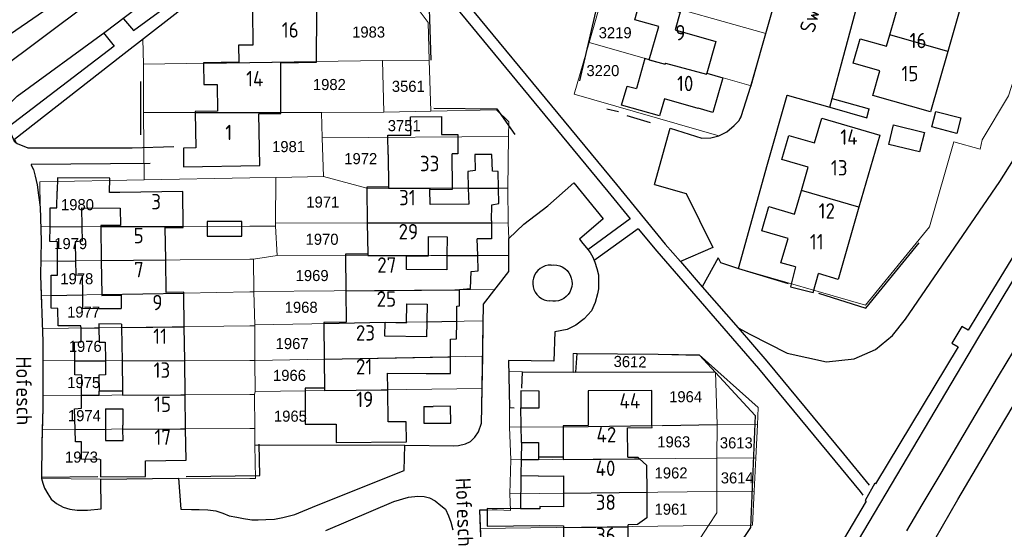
# Model space of a CAD drawing. Header units: metres. Extents: x 233874 to 239264, y 443832 to 448222.
# Tile 81 of 195: x 235963 to 236123, y 445408 to 445491. Entities that reach past the tile are written whole.
import ezdxf
from ezdxf.enums import TextEntityAlignment as Align

# ---------------------------------------------------------------- set-up
doc = ezdxf.new("R2010")
doc.units = ezdxf.units.M
doc.header["$MEASUREMENT"] = 0
for name, color, linetype in [('BIJGEBOUW', 4, 'Continuous'), ('DAKRAND', 4, 'Continuous'), ('DAKRAND-BYG', 4, 'Continuous'), ('Goud-kadastrale grenzen', 13, 'Continuous'), ('HEG', 253, 'Continuous'), ('HEK', 253, 'Continuous'), ('HOOFDGEBOUW', 4, 'Continuous'), ('HUISNUMMER', 253, 'Continuous'), ('KANTVERH', 253, 'Continuous'), ('KNTOPENVERH', 253, 'Continuous'), ('OVLIJNOBJ', 253, 'Continuous'), ('RASTER', 253, 'Continuous'), ('STRAATNAAM', 253, 'Continuous'), ('TUSSENMUUR', 253, 'Continuous')]:
    doc.layers.add(name, color=color, linetype=linetype)
doc.layers.add('G01 kadestrale perceelsgrens', color=73, linetype='Continuous', lineweight=0)
doc.layers.add('Z01 perceelnummer', color=73, linetype='Continuous', lineweight=13)
doc.styles.get("Standard").update_dxf_attribs({"font": 'iso.shx'})
doc.styles.add('Styledgn001', font='dgn001.shx')

# ---------------------------------------------------------------- blocks, each defined once
blk = doc.blocks.new('A$C1532452F')
at = {"layer": 'G01 kadestrale perceelsgrens'}
for p, q in [((236083.927, 445488.346), (236086.314, 445496.697)), ((236055.179, 445486.882), (236057.516, 445494.936)), ((236057.747, 445495.741), (236083.927, 445488.346)), ((235962.567, 445489.265), (235967.324, 445492.52)), ((235988.052, 445491.656), (235982.615, 445487.412)), ((236081.528, 445479.86), (236083.927, 445488.346)), ((235982.615, 445487.412), (235982.723, 445483.363)), ((235982.723, 445483.363), (236000, 445483.639)), ((236000, 445483.639), (236021.606, 445483.984)), ((236021.606, 445483.984), (236029.2, 445484.003)), ((236021.805, 445475.586), (236021.606, 445483.984)), ((236029.43, 445475.74), (236029.2, 445484.003)), ((235982.723, 445483.363), (235982.746, 445475.502)), ((235982.746, 445475.502), (235982.836, 445464.572)), ((236011.676, 445475.523), (236021.805, 445475.586)), ((236011.676, 445475.523), (236011.799, 445471.382)), ((236021.805, 445475.586), (236029.43, 445475.74)), ((236011.799, 445471.382), (236042.087, 445471.611)), ((236011.799, 445471.382), (236011.991, 445465.133)), ((236042.087, 445471.611), (236041.989, 445463.221)), ((235982.836, 445464.572), (236000, 445464.902)), ((236000, 445464.902), (236004.233, 445464.984)), ((236004.195, 445457.561), (236004.233, 445464.984)), ((236004.233, 445464.984), (236011.991, 445465.133)), ((236041.989, 445463.221), (236042.053, 445457.576)), ((235965.928, 445460.146), (235966.029, 445456.942)), ((235966.029, 445456.942), (236000, 445457.059)), ((236000, 445457.059), (236004.207, 445457.073)), ((236004.195, 445457.561), (236042.053, 445457.576)), ((236004.195, 445457.561), (236004.207, 445457.073)), ((236004.207, 445457.073), (236004.464, 445452.269)), ((236042.12, 445455.057), (236042.053, 445457.576)), ((236042.133, 445452.259), (236042.12, 445455.057)), ((235966.023, 445451.353), (236000, 445451.702)), ((236000, 445451.702), (236000.637, 445451.709)), ((236000.637, 445451.709), (236004.464, 445452.269)), ((236000.637, 445451.709), (236000.671, 445446.44)), ((236000.671, 445446.44), (236039.855, 445446.746)), ((235966.293, 445440.418), (235966.094, 445445.75)), ((236000, 445446.385), (236000.685, 445446.398)), ((236000.685, 445446.398), (236000.671, 445446.44)), ((236000.685, 445446.398), (236000.831, 445441.046)), ((235966.293, 445440.418), (236000, 445440.858)), ((236000, 445440.858), (236000.824, 445440.869)), ((236000.824, 445440.869), (236000.831, 445441.046)), ((236000.824, 445440.869), (236000.828, 445435.239)), ((236000.831, 445441.046), (236037.971, 445441.669)), ((236037.971, 445441.669), (236037.889, 445435.942)), ((236000.828, 445435.239), (236037.889, 445435.942)), ((236037.889, 445435.942), (236037.813, 445430.655)), ((235966.369, 445429.567), (235966.37, 445435.174)), ((235966.37, 445435.174), (236000, 445435.237)), ((236000, 445435.237), (236000.828, 445435.239)), ((236000.828, 445435.239), (236000.867, 445430.193)), ((236042.138, 445433.438), (236042.232, 445427.581)), ((236044.361, 445433.397), (236042.138, 445433.438)), ((236052.625, 445433.295), (236044.361, 445433.397)), ((236053.06, 445433.354), (236052.625, 445433.295)), ((236000.867, 445430.193), (236037.813, 445430.655)), ((235966.369, 445429.567), (236000, 445429.709)), ((236000, 445429.709), (236000.766, 445429.712)), ((236000.766, 445429.712), (236000.867, 445430.193)), ((236000.766, 445429.712), (236000.83, 445424.168)), ((236042.232, 445427.581), (236042.261, 445424.422)), ((235966.258, 445424.02), (236000, 445424.164)), ((236000, 445424.164), (236000.83, 445424.168)), ((236000.83, 445421.468), (236000.83, 445424.168)), ((236042.261, 445424.422), (236042.466, 445419.103)), ((236067.153, 445424.68), (236076.01, 445424.832)), ((236076.01, 445424.832), (236075.971, 445419.371)), ((236076.01, 445424.832), (236082.566, 445424.754)), ((236082.298, 445419.422), (236082.566, 445424.754)), ((236000.83, 445421.468), (236025.241, 445421.458)), ((236042.466, 445419.103), (236075.971, 445419.371)), ((236075.971, 445419.371), (236082.298, 445419.422)), ((236075.971, 445419.371), (236075.973, 445413.935)), ((236082.025, 445413.998), (236082.298, 445419.422)), ((236042.322, 445413.583), (236042.466, 445419.103)), ((235966.152, 445416.069), (235975.777, 445415.946)), ((235975.777, 445415.946), (235988.414, 445416.1)), ((235988.414, 445416.1), (236000, 445416.05)), ((236042.322, 445413.583), (236075.973, 445413.935)), ((236075.973, 445413.935), (236082.025, 445413.998)), ((236082.025, 445413.998), (236081.748, 445408.494)), ((236037.502, 445407.918), (236074.596, 445408.401)), ((236071.111, 445403.052), (236074.596, 445408.401)), ((236074.596, 445408.401), (236081.748, 445408.494)), ((236037.502, 445407.918), (236037.712, 445402.892))]:
    blk.add_line(p, q, dxfattribs=at)
at = {"layer": 'G01 kadestrale perceelsgrens', "flags": 128}
for points in [[(236128.86, 445500), (236125.305, 445484.126), (236123.398, 445478.246), (236119.147, 445471.075), (236118.79, 445469.577), (236114.518, 445470.775), (236110.545, 445456.959), (236100.168, 445444.192), (236079.478, 445450.159)], [(236079.478, 445450.159), (236084.229, 445467.149), (236087.424, 445478.306), (236094.325, 445476.366), (236096.249, 445483.439), (236099.477, 445495.552), (236100.789, 445500)], [(236029.2, 445484.003), (236029.03, 445490.113), (236027.237, 445492.496)], [(236076.287, 445471.743), (236052.749, 445478.51), (236055.179, 445486.882)], [(236055.179, 445486.882), (236067.57, 445483.357), (236067.61, 445483.509), (236074.292, 445481.754), (236074.332, 445481.906), (236081.528, 445479.86)], [(236081.528, 445479.86), (236081.49, 445479.815), (236079.913, 445474.839), (236079.537, 445474.148), (236078.808, 445473.418), (236077.617, 445472.402), (236076.287, 445471.743)], [(235982.746, 445475.502), (235991.147, 445475.508), (236000, 445475.514)], [(236000, 445475.514), (236005.043, 445475.518), (236011.676, 445475.523)], [(236042.087, 445471.611), (236042.116, 445473.996), (236040.14, 445475.956), (236029.43, 445475.74)], [(235982.836, 445464.572), (235965.863, 445464.245), (235965.928, 445460.146)], [(236011.991, 445465.133), (236019.06, 445463.247), (236032.973, 445463.231), (236041.989, 445463.221)], [(235966.023, 445451.353), (235966.101, 445454.676), (235966.029, 445456.942)], [(236004.464, 445452.269), (236015.578, 445452.322), (236029.428, 445452.289), (236042.133, 445452.259)], [(236039.855, 445446.746), (236042.145, 445449.691), (236042.133, 445452.259)], [(235966.023, 445451.353), (235965.97, 445449.064), (235966.094, 445445.75)], [(236039.855, 445446.746), (236038.01, 445444.373), (236037.971, 445441.669)], [(235966.094, 445445.75), (235975.93, 445445.934), (235989.261, 445446.184), (236000, 445446.385)], [(235966.293, 445440.418), (235966.371, 445438.325), (235966.37, 445435.174)], [(236052.625, 445433.295), (236052.606, 445436.373), (236053.263, 445436.364)], [(236053.263, 445436.364), (236066.435, 445436.269), (236073.113, 445436.147)], [(236073.113, 445436.147), (236082.708, 445427.585), (236082.566, 445424.754)], [(236076.01, 445424.832), (236075.728, 445433.318), (236053.06, 445433.354)], [(236025.241, 445421.458), (236033.211, 445421.372), (236033.964, 445421.404), (236035.073, 445421.679), (236035.884, 445422.061), (236036.602, 445422.746), (236037.225, 445423.634), (236037.708, 445425.027), (236037.77, 445427.683), (236037.813, 445430.655)], [(235966.369, 445429.567), (235966.369, 445427.495), (235966.258, 445424.02)], [(236042.261, 445424.422), (236050.975, 445424.465), (236055.062, 445424.485), (236067.153, 445424.68)], [(235966.258, 445424.02), (235966.182, 445421.634), (235966.152, 445416.069)], [(236000, 445416.05), (236000.942, 445416.046), (236000.83, 445421.468)], [(236042.322, 445413.583), (236042.398, 445410.874), (236040.232, 445410.957)], [(236074.596, 445408.401), (236075.974, 445410.477), (236075.973, 445413.935)], [(236040.232, 445410.957), (236039.435, 445410.948), (236037.378, 445410.896), (236037.502, 445407.918)]]:
    blk.add_lwpolyline(points, dxfattribs=at)
at = {"layer": 'G01 kadestrale perceelsgrens', "style": 'Styledgn001'}
for s, rotation, p in [('3612', 358.79456, (236061.862, 445435.031)), ('3613', 359.94236, (236079.136, 445421.851)), ('3614', 0.05764, (236079.286, 445416.159))]:
    blk.add_text(s, height=1.8, rotation=rotation, dxfattribs=at).set_placement(p, align=Align.MIDDLE_CENTER)
at = {"layer": 'Z01 perceelnummer', "linetype": 'Continuous', "lineweight": 13, "style": 'Styledgn001'}
for s, p in [('1983', (236019.333, 445488.587)), ('3219', (236059.431, 445488.474)), ('3220', (236057.437, 445482.324)), ('1982', (236012.949, 445480.062)), ('3561', (236025.788, 445479.771)), ('3751', (236025.124, 445473.382)), ('1981', (236006.313, 445469.976)), ('1972', (236018.055, 445468.021)), ('1980', (235971.982, 445460.546)), ('1971', (236011.881, 445460.966)), ('1979', (235970.878, 445454.224)), ('1970', (236011.756, 445454.922)), ('1969', (236010.15, 445449.032)), ('1978', (235971.87, 445448.51)), ('1977', (235972.974, 445443.093)), ('1968', (236008.367, 445443.872)), ('1967', (236006.892, 445437.982)), ('1976', (235973.239, 445437.53)), ('1975', (235972.993, 445431.649)), ('1966', (236006.465, 445432.814)), ('1964', (236070.89, 445429.345)), ('1974', (235973.107, 445426.266)), ('1965', (236006.615, 445426.185)), ('1963', (236068.965, 445422.014)), ('1973', (235972.634, 445419.54)), ('1962', (236068.528, 445416.96)), ('1961', (236068.52, 445411.074))]:
    blk.add_text(s, height=1.8, dxfattribs=at).set_placement(p, align=Align.MIDDLE_CENTER)

msp = doc.modelspace()

# ---------------------------------------------------------------- linework, layer by layer
at = {"layer": 'BIJGEBOUW'}
for p, q in [((236028.31, 445427.77), (236029.81, 445427.78)), ((236028.31, 445427.77), (236028.33, 445425.05)), ((236032.67, 445427.81), (236029.81, 445427.78)), ((236044.11, 445427.53), (236047.08, 445427.53)), ((236028.33, 445425.05), (236029.89, 445425.07))]:
    msp.add_line(p, q, dxfattribs=at)
for points in [[(236047.08, 445427.53), (236047.07, 445430.24), (236044.11, 445430.29), (236044.11, 445427.53)], [(236029.89, 445425.07), (236032.7, 445425.05), (236032.67, 445427.81)]]:
    msp.add_lwpolyline(points, dxfattribs=at)
at = {"layer": 'DAKRAND'}
for p, q in [((235972.65, 445460.05), (235978.92, 445460)), ((236032.1, 445455.33), (236032.08, 445452.28)), ((235975.43, 445443.69), (235979.11, 445443.65)), ((236028.83, 445444.36), (236028.78, 445441.52)), ((235979.14, 445441.15), (235975.46, 445441.16)), ((235979.3, 445430.27), (235975.51, 445430.25)), ((235976.55, 445427.37), (235979.34, 445427.39)), ((235976.56, 445424.66), (235976.56, 445424.06)), ((235979.38, 445424.08), (235979.38, 445424.7)), ((236051, 445419.52), (236046.96, 445419.53)), ((236046.96, 445416.46), (236051.01, 445416.51)), ((236047.16, 445408.4), (236051.05, 445408.36))]:
    msp.add_line(p, q, dxfattribs=at)
for points in [[(236064.98, 445484.09), (236064.25, 445484.28), (236062.88, 445479.39)], [(236022.5, 445468.71), (236022.47, 445471.83), (236026.2, 445471.83), (236026.15, 445474.79), (236031.18, 445474.89), (236031.17, 445471.95), (236033.84, 445471.95), (236033.85, 445468.8)], [(235978.89, 445462.54), (235977.2, 445462.54), (235977.22, 445464.87), (235968.71, 445464.91)], [(236025.52, 445452.24), (236029.05, 445452.22), (236029.07, 445455.35), (236032.1, 445455.33)], [(236032.08, 445452.28), (236032.06, 445449.95), (236025.51, 445449.99), (236025.52, 445452.24)], [(236088.75, 445450.43), (236087.94, 445447.22), (236091.66, 445446.27), (236092.5, 445449.34)], [(236022.03, 445441.43), (236025.5, 445441.37), (236025.55, 445444.42), (236028.83, 445444.36)], [(236028.78, 445441.52), (236028.73, 445439.06), (236021.99, 445439.17), (236022.03, 445441.43)], [(236012.14, 445430.72), (236009, 445430.73), (236008.99, 445424.87), (236012.2, 445424.88)], [(235976.56, 445424.06), (235976.55, 445422.24), (235979.39, 445422.23), (235979.38, 445424.08)], [(236061.48, 445419.51), (236063.11, 445419.53), (236063.41, 445419.27)], [(236063.41, 445419.27), (236064.55, 445418.25), (236064.58, 445413.82)], [(236064.58, 445413.82), (236064.61, 445409.66), (236063.06, 445408.6), (236061.53, 445408.55)], [(236051.04, 445411.46), (236047.18, 445411.5), (236047.18, 445411.13)]]:
    msp.add_lwpolyline(points, dxfattribs=at)
at = {"layer": 'DAKRAND-BYG'}
for points in [[(236111.59, 445475.7), (236115.66, 445474.64), (236115.01, 445472.13), (236110.94, 445473.19), (236111.59, 445475.7)], [(236104.7, 445473.49), (236109.72, 445472.26), (236108.94, 445469.11), (236103.92, 445470.34), (236104.7, 445473.49)], [(235993.07, 445455.41), (235998.73, 445455.42), (235998.72, 445457.82), (235993.07, 445457.8), (235993.07, 445455.41)]]:
    msp.add_lwpolyline(points, dxfattribs=at)
at = {"layer": 'HEG'}
for p, q in [((235982.3, 445471.9), (235982.27, 445480.57)), ((236079.48, 445450.16), (236087.55, 445447.71)), ((236067.15, 445424.68), (236076.01, 445424.83)), ((235966.15, 445416.28), (235975.27, 445416.36))]:
    msp.add_line(p, q, dxfattribs=at)
for points in [[(236014.34, 445511.16), (236024.34, 445499.49), (236029.15, 445494.03), (236029.48, 445484.04)], [(236050.79, 445497.41), (236057.12, 445495.64), (236053.63, 445480.68)], [(236092.49, 445446.14), (236100.22, 445443.74), (236108.86, 445454.37)], [(236044.27, 445430.73), (236044.36, 445433.4), (236053.06, 445433.35), (236053.26, 445436.36), (236066.43, 445436.27)]]:
    msp.add_lwpolyline(points, dxfattribs=at)
at = {"layer": 'HEK'}
for p, q in [((236058.07, 445476.1), (236059.97, 445475.68)), ((236061.31, 445475.04), (236065.13, 445473.91))]:
    msp.add_line(p, q, dxfattribs=at)
for points in [[(236029.96, 445476.24), (236040.18, 445476.1), (236043.11, 445471.94)], [(235989.68, 445416.38), (236001.66, 445416.56), (236001.51, 445421.64)]]:
    msp.add_lwpolyline(points, dxfattribs=at)
at = {"layer": 'HOOFDGEBOUW'}
for p, q in [((236116.29, 445495.03), (236113.54, 445485.42)), ((236010.84, 445483.81), (236010.89, 445492)), ((236102.49, 445471.84), (236099.08, 445460.13)), ((236022.5, 445468.71), (236022.55, 445463.45)), ((236032.97, 445463.23), (236032.91, 445468.82)), ((236033.85, 445468.8), (236032.91, 445468.82)), ((235968.71, 445464.91), (235968.7, 445462.74)), ((236019.06, 445463.25), (236019.12, 445457.57)), ((236029.31, 445463.03), (236032.98, 445463.07)), ((236029.34, 445460.58), (236029.31, 445463.03)), ((236032.98, 445463.07), (236032.97, 445463.23)), ((235972.65, 445460.05), (235972.69, 445456.97)), ((236039.34, 445457.94), (236039.33, 445457.58)), ((235975.77, 445456.98), (235975.85, 445451.45)), ((236019.12, 445457.57), (236019.18, 445452.52)), ((236037.08, 445452.27), (236037.01, 445454.98)), ((235975.85, 445451.45), (235975.93, 445445.93)), ((236015.58, 445452.32), (236015.64, 445446.56)), ((235989.34, 445440.72), (235989.26, 445446.18)), ((235972.56, 445440.5), (235972.55, 445440.88)), ((235975.46, 445441.16), (235975.46, 445440.88)), ((235975.46, 445440.88), (235975.47, 445440.54)), ((235979.14, 445441.15), (235979.15, 445440.59)), ((235979.15, 445440.59), (235979.23, 445435.2)), ((235989.42, 445435.22), (235989.34, 445440.72)), ((236012.03, 445441.23), (236012.09, 445435.45)), ((236012.09, 445435.45), (236012.14, 445430.72)), ((236032.65, 445433.38), (236032.66, 445435.84)), ((235979.23, 445435.2), (235979.3, 445430.27)), ((235989.49, 445429.66), (235989.42, 445435.22)), ((236022.41, 445433.16), (236028.68, 445433.12)), ((236022.44, 445430.46), (236022.41, 445433.16)), ((235989.57, 445424.12), (235989.49, 445429.66)), ((236022.49, 445425.27), (236022.44, 445430.46)), ((235976.55, 445427.37), (235976.56, 445424.66)), ((235979.34, 445427.39), (235979.38, 445424.7)), ((236012.2, 445424.88), (236014.05, 445424.9)), ((236050.98, 445424.47), (236051, 445419.52)), ((236065.43, 445424.32), (236065.42, 445424.65)), ((235989.64, 445419.01), (235989.57, 445424.12)), ((236044.18, 445421.89), (236044.14, 445419.12)), ((235983.04, 445418.91), (235989.64, 445419.01)), ((236046.96, 445416.46), (236044.1, 445416.47)), ((236051.01, 445416.51), (236051.03, 445413.67)), ((236051.03, 445413.67), (236051.04, 445411.46)), ((236047.18, 445411.13), (236044.06, 445411.15)), ((236051.05, 445408.36), (236051.05, 445408.09)), ((236061.53, 445408.23), (236061.53, 445408.55)), ((236061.55, 445403.01), (236061.53, 445408.23)), ((236051.05, 445408.09), (236051.08, 445402.96))]:
    msp.add_line(p, q, dxfattribs=at)
for points in [[(236104.1, 445488.12), (236105.73, 445493.83), (236101.46, 445495.04), (236102.61, 445499.04), (236106.87, 445497.83)], [(236064.98, 445484.09), (236066.51, 445489.49), (236062.64, 445490.59), (236063.52, 445493.67), (236069.99, 445491.83), (236069.17, 445488.94), (236075.8, 445487.05), (236074.33, 445481.91)], [(236004.09, 445492.15), (236000.45, 445492.08), (236000.52, 445486.47), (235998.17, 445486.43), (235998.21, 445483.7), (235992.49, 445483.6), (235992.49, 445483.52)], [(236113.54, 445485.42), (236110.74, 445475.61), (236101.36, 445478.29), (236102.5, 445482.27), (236098.15, 445483.51), (236099.29, 445487.51), (236103.57, 445486.28), (236104.1, 445488.12)], [(235992.49, 445483.52), (235992.53, 445480.05), (235994.72, 445480.09), (235994.78, 445475.73), (235991.14, 445475.67), (235991.15, 445475.51)], [(236005.04, 445475.52), (236005.03, 445483.57), (236010.84, 445483.67), (236010.84, 445483.81)], [(236074.33, 445481.91), (236076.93, 445481.17), (236075.33, 445475.54), (236072.94, 445476.22), (236072.93, 445476.17), (236067.44, 445477.73), (236066.66, 445474.97), (236060.48, 445476.73), (236061.36, 445479.82), (236062.88, 445479.39)], [(235991.15, 445475.51), (235991.22, 445469.77), (235989.21, 445469.73), (235989.25, 445466.71), (236001.62, 445466.92), (236001.5, 445475.29), (236005.04, 445475.36), (236005.04, 445475.52)], [(236089.72, 445462.85), (236090.82, 445466.63), (236086.54, 445467.88), (236087.68, 445471.79), (236091.88, 445470.57), (236093.04, 445474.59), (236102.49, 445471.84)], [(236040.44, 445463.22), (236040.38, 445465.94), (236039.47, 445465.96), (236039.39, 445468.67), (236036.63, 445468.68), (236036.67, 445466.07), (236035.46, 445465.95), (236035.55, 445463.23)], [(235967.52, 445456.95), (235967.54, 445460.02), (235968.64, 445460.04), (235968.7, 445462.74)], [(235989.18, 445457.02), (235989.1, 445462.69), (235978.89, 445462.54)], [(236022.55, 445463.45), (236019.06, 445463.41), (236019.06, 445463.25)], [(236035.55, 445463.23), (236035.64, 445460.63), (236029.34, 445460.58)], [(236039.34, 445457.94), (236039.4, 445460.54), (236040.51, 445460.72), (236040.44, 445463.22)], [(236088.75, 445450.43), (236086.4, 445451.11), (236087.55, 445455.07), (236083.28, 445456.3), (236084.42, 445460.22), (236088.6, 445459), (236089.72, 445462.85)], [(235978.92, 445460), (235978.96, 445457.18), (235975.77, 445457.14), (235975.77, 445456.98)], [(236099.08, 445460.13), (236095.68, 445448.41), (236092.5, 445449.34)], [(235968.73, 445451.38), (235968.71, 445454.52), (235967.51, 445454.55), (235967.52, 445456.95)], [(235972.69, 445456.97), (235972.73, 445454.63), (235971.62, 445454.51), (235971.66, 445451.41)], [(235986.34, 445451.56), (235986.27, 445456.82), (235989.19, 445456.86), (235989.18, 445457.02)], [(236039.33, 445457.58), (236039.31, 445455.01), (236037.01, 445454.98)], [(235971.66, 445451.41), (235971.7, 445449.14), (235972.75, 445449.07), (235972.79, 445445.88)], [(235989.26, 445446.18), (235989.26, 445446.34), (235986.42, 445446.3), (235986.34, 445451.56)], [(236019.18, 445452.52), (236015.58, 445452.48), (236015.58, 445452.32)], [(236034.11, 445446.7), (236034.11, 445446.78), (236035.92, 445446.94), (236035.99, 445449.69), (236037.14, 445449.77), (236037.08, 445452.27)], [(235967.7, 445445.78), (235967.68, 445449.08), (235968.74, 445449.11), (235968.73, 445451.38)], [(236033.66, 445441.6), (236033.7, 445444.08), (236034.1, 445444.12), (236034.11, 445446.7)], [(235972.55, 445440.88), (235968.85, 445440.88), (235968.76, 445443.69), (235967.71, 445443.72), (235967.7, 445445.78)], [(235972.79, 445445.88), (235972.82, 445443.75), (235975.43, 445443.69)], [(235975.93, 445445.93), (235975.93, 445445.77), (235979.08, 445445.82), (235979.11, 445443.65)], [(236015.64, 445446.56), (236015.7, 445441.43), (236012.03, 445441.39), (236012.03, 445441.23)], [(235971.53, 445435.18), (235971.49, 445438.21), (235972.59, 445438.24), (235972.56, 445440.5)], [(235975.47, 445440.54), (235975.5, 445438.22), (235976.5, 445438.2), (235976.52, 445435.19)], [(236032.66, 445435.84), (236032.67, 445438.69), (236033.62, 445438.77), (236033.66, 445441.6)], [(235972.65, 445429.59), (235972.67, 445432.87), (235971.57, 445432.9), (235971.53, 445435.18)], [(235976.52, 445435.19), (235976.53, 445432.88), (235975.48, 445432.86), (235975.51, 445430.25)], [(236028.68, 445433.12), (236032.64, 445433.09), (236032.65, 445433.38)], [(235971.6, 445424.04), (235971.49, 445427.38), (235972.64, 445427.46), (235972.65, 445429.59)], [(236065.42, 445424.65), (236065.4, 445430.36), (236055.02, 445430.31), (236055.05, 445424.65), (236050.97, 445424.63), (236050.98, 445424.47)], [(236014.05, 445424.9), (236014.08, 445421.91), (236025.48, 445422.03), (236025.45, 445425.29), (236022.49, 445425.27)], [(236061.48, 445419.51), (236061.45, 445424.3), (236065.43, 445424.32)], [(235975.61, 445419.16), (235972.65, 445419.18), (235972.61, 445421.99), (235971.66, 445422.02), (235971.6, 445424.04)], [(236044.18, 445421.89), (236046.96, 445421.89), (236046.96, 445419.53)], [(235975.61, 445419.16), (235975.7, 445419.17), (235975.72, 445416.32), (235983.06, 445416.38), (235983.04, 445418.91)], [(236044.14, 445419.12), (236044.1, 445416.66), (236044.1, 445416.47)], [(236044.06, 445411.15), (236038.61, 445411.19), (236038.63, 445408.34), (236047.16, 445408.4)]]:
    msp.add_lwpolyline(points, dxfattribs=at)
at = {"layer": 'KANTVERH'}
for p, q in [((235954.61, 445479.03), (235973.85, 445493.35)), ((236094.73, 445477.81), (236100.75, 445476.12)), ((236094.33, 445476.37), (236100.34, 445474.66)), ((236100.34, 445474.66), (236100.75, 445476.12)), ((235964.44, 445467.1), (235983.79, 445467.3)), ((236061.89, 445458.24), (236054.98, 445453.18)), ((236063.2, 445456.64), (236056.02, 445451.47)), ((236075.33, 445453.6), (236070.04, 445451.29)), ((236076.19, 445451.88), (236073.6, 445447.21)), ((236070.04, 445451.29), (236073.6, 445447.21)), ((236073.6, 445447.21), (236079.43, 445440.51)), ((236079.43, 445440.51), (236081.33, 445439.53)), ((236044.18, 445421.89), (236044.11, 445427.53)), ((236044.1, 445416.47), (236044.06, 445411.15))]:
    msp.add_line(p, q, dxfattribs=at)
for points in [[(236065.81, 445463.8), (236068.38, 445472.97), (236073.51, 445471.33), (236074.97, 445471.39), (236076.29, 445471.74), (236077.62, 445472.4), (236078.81, 445473.42), (236079.54, 445474.15), (236079.91, 445474.84), (236081.49, 445479.82), (236087.37, 445500.39), (236091.91, 445515.62)], [(236016.75, 445512.96), (236058.24, 445462.7), (236061.89, 445458.24)], [(236014.34, 445511.16), (235999.67, 445500.72), (235979.08, 445484.66), (235961.72, 445471.12), (235961.96, 445470.62)], [(236081.33, 445439.53), (236087.41, 445436.41), (236093.8, 445435.03), (236098.29, 445435.49), (236101.76, 445437.03), (236104.56, 445439.3), (236106.66, 445441.94), (236122, 445464.31), (236135.24, 445485.28), (236145.62, 445499.27), (236150.92, 445505.72), (236154.13, 445507.12), (236162.51, 445509.55), (236168.94, 445511.41)], [(236094.33, 445476.36), (236096.25, 445483.44), (236099.48, 445495.55), (236102.94, 445507.3)], [(236025.88, 445504.72), (236059.66, 445463.82), (236067.57, 445454.14), (236070.04, 445451.29)], [(235960.85, 445476.86), (235961.16, 445477.15), (235961.73, 445477.74), (235962.19, 445478.18), (235976.42, 445488.58), (235993.26, 445501.37)], [(235979.48, 445490.76), (235981.09, 445488.82), (235995.12, 445499.12)], [(235973.85, 445493.35), (235967.32, 445492.52), (235952.22, 445482.19)], [(235976.22, 445488.48), (235977.97, 445486.29), (235960.71, 445473.12), (235961.67, 445470.87), (235962.16, 445470.46)], [(236079.48, 445450.16), (236084.23, 445467.15), (236087.42, 445478.31), (236094.33, 445476.36)], [(236106.89, 445407.55), (236109.36, 445411.77), (236112.45, 445416.95), (236117.99, 445426.27), (236121.78, 445432.68), (236124.29, 445436.82), (236126.84, 445440.95), (236130.11, 445446.73), (236133.03, 445451.46), (236135.75, 445455.99), (236139.35, 445461.3), (236143.52, 445467.15), (236146.87, 445471.64)], [(235962.17, 445470.44), (235962.16, 445470.46), (235963.9, 445469.77), (235980.89, 445469.77), (235987.67, 445469.97)], [(235964.4, 445467.06), (235964.82, 445466.24), (235965.09, 445465.18), (235965.41, 445463.77), (235965.62, 445462.11), (235965.93, 445460.15), (235966.1, 445454.68), (235965.97, 445449.06), (235966.37, 445438.33), (235966.37, 445427.49), (235966.18, 445421.63), (235966.15, 445416.28)], [(236036.6, 445422.75), (236037.23, 445423.63), (236037.71, 445425.03), (236037.77, 445427.68), (236038.01, 445444.37), (236042.14, 445449.69), (236042.12, 445455.06), (236044.58, 445457.36), (236048.46, 445460.37), (236052.71, 445464.09), (236057.49, 445458.26), (236053.65, 445454.94), (236054.17, 445454.26), (236054.77, 445453.51), (236055.35, 445452.79), (236055.79, 445452.03), (236056.12, 445451.22), (236056.45, 445450.16), (236056.72, 445449.15), (236056.74, 445447.85), (236056.72, 445446.89), (236056.55, 445446.04), (236056.17, 445444.65), (236055.58, 445443.31), (236054.4, 445441.98), (236053.02, 445440.96), (236051.65, 445440.24), (236049.64, 445439.89), (236049.48, 445435.13), (236042.11, 445435.25), (236042.23, 445427.58), (236043.02, 445427.56)], [(236065.81, 445463.8), (236070.98, 445462.35), (236075.33, 445453.6)], [(236063.2, 445456.64), (236066.19, 445452.97), (236082.75, 445433.95), (236095.16, 445418.94), (236099.27, 445413.93), (236099.7, 445413.36)], [(236076.19, 445451.88), (236076.55, 445451.16), (236079.48, 445450.16)], [(236049, 445450.72), (236048.53, 445450.69), (236048.06, 445450.59), (236047.61, 445450.41), (236047.21, 445450.16), (236046.85, 445449.85), (236046.54, 445449.48), (236046.3, 445449.07), (236046.13, 445448.62), (236046.03, 445448.16), (236046.02, 445447.68), (236046.08, 445447.2), (236046.22, 445446.75), (236046.43, 445446.32), (236046.71, 445445.93), (236047.05, 445445.59), (236047.44, 445445.32), (236047.87, 445445.11), (236048.33, 445444.98), (236048.81, 445444.92)], [(236049, 445450.72), (236049.48, 445450.75), (236049.95, 445450.72), (236050.41, 445450.6), (236050.84, 445450.42), (236051.24, 445450.16), (236051.6, 445449.85), (236051.9, 445449.48), (236052.14, 445449.08), (236052.3, 445448.63), (236052.4, 445448.17), (236052.42, 445447.7), (236052.37, 445447.23), (236052.24, 445446.77), (236052.04, 445446.34), (236051.78, 445445.95), (236051.45, 445445.61), (236051.08, 445445.32), (236050.66, 445445.09), (236050.21, 445444.94), (236049.75, 445444.86), (236049.27, 445444.85), (236048.81, 445444.92)], [(236079.43, 445440.51), (236084.11, 445435.13), (236096.58, 445420.06), (236100.72, 445415)], [(236000, 445409.4), (236000.34, 445409.35), (236001.39, 445409.33), (236002.6, 445409.4), (236004, 445409.47), (236005.36, 445409.74), (236007.33, 445410.19), (236010.87, 445411.66), (236025.14, 445417.35), (236025.24, 445421.46), (236033.21, 445421.37), (236033.96, 445421.4), (236035.07, 445421.68), (236035.88, 445422.06), (236036.6, 445422.75)], [(235966.15, 445416.28), (235966.15, 445416.07), (235966.33, 445415.31), (235966.62, 445414.5), (235967.15, 445413.54), (235967.68, 445412.72), (235968.56, 445412), (235969.65, 445411.42), (235970.75, 445411.05), (235971.95, 445410.92), (235973.6, 445410.93), (235975.86, 445411.13), (235975.78, 445415.95), (235988.41, 445416.1), (235988.8, 445411.08), (235990.55, 445411.04), (235991.8, 445411.01), (235993.21, 445410.97), (235994.46, 445410.79), (235995.65, 445410.42), (235996.64, 445409.99), (235997.89, 445409.76), (235998.99, 445409.54), (236000, 445409.4)], [(236012.38, 445407.62), (236023.42, 445412.33), (236025.8, 445413.02), (236027.35, 445413.18), (236028.36, 445413.16), (236029.25, 445412.89), (236030.14, 445412.42), (236031.08, 445411.69), (236031.82, 445411.08), (236032.34, 445410.01), (236032.72, 445408.95), (236033.04, 445407.74)], [(236038.61, 445410.93), (236037.38, 445410.9), (236038.08, 445393.93), (236044.7, 445393.83), (236044.93, 445388.51), (236049.63, 445388.15), (236052.64, 445387.93), (236055.54, 445387.61), (236057.73, 445387.21), (236059.88, 445386.85)]]:
    msp.add_lwpolyline(points, dxfattribs=at)
at = {"layer": 'KNTOPENVERH'}
for points in [[(236068.68, 445354.98), (236118.58, 445439), (236131.04, 445459.63), (236136.64, 445467.97), (236143.41, 445477.25), (236150.85, 445486.32), (236158.03, 445494.38), (236166.03, 445502.68), (236176.79, 445512.68), (236185.89, 445520.37), (236195.39, 445527.66), (236204.17, 445533.84), (236213.3, 445539.59), (236223.24, 445545.21), (236233.13, 445550.31), (236243.19, 445554.98), (236253.32, 445559.11), (236263.69, 445562.9), (236273.73, 445566), (236294.04, 445571.84), (236326, 445580.92)], [(236156.57, 445495.81), (236149.09, 445487.46), (236141.94, 445478.71), (236135.01, 445469.2), (236129.3, 445460.55), (236118.43, 445442.75), (236116.87, 445440.15), (236115.82, 445440.73), (236114.17, 445438.05), (236115.24, 445437.44), (236101.79, 445415.17), (236101.64, 445415.31), (236100.07, 445412.48), (236100.28, 445412.36), (236083.7, 445384.42)]]:
    msp.add_lwpolyline(points, dxfattribs=at)
at = {"layer": 'OVLIJNOBJ'}
msp.add_lwpolyline([(236066.43, 445436.27), (236073.17, 445436.09), (236082.19, 445426.28), (236081.47, 445408.09), (236077.45, 445402.14)], dxfattribs=at)
at = {"layer": 'RASTER'}
msp.add_lwpolyline([(236111.43, 445406.17), (236115.17, 445412.63), (236121.78, 445423.83), (236126.74, 445432.16), (236131.7, 445440.44), (236135.38, 445446.55), (236138.58, 445451.97), (236142.29, 445457.58), (236145.95, 445463.14), (236149.22, 445467.41)], dxfattribs=at)
at = {"layer": 'TUSSENMUUR'}
for p, q in [((236113.54, 445485.42), (236104.1, 445488.12)), ((235992.49, 445483.52), (236000, 445483.64)), ((236000, 445483.64), (236010.84, 445483.81)), ((236064.98, 445484.09), (236067.57, 445483.36)), ((236067.57, 445483.36), (236067.61, 445483.51)), ((236067.61, 445483.51), (236074.29, 445481.75)), ((236074.29, 445481.75), (236074.33, 445481.91)), ((235991.15, 445475.51), (236000, 445475.51)), ((236000, 445475.51), (236005.04, 445475.52)), ((236035.55, 445463.23), (236040.44, 445463.22)), ((236099.08, 445460.13), (236089.72, 445462.85)), ((235967.52, 445456.95), (235972.69, 445456.97)), ((235975.77, 445456.98), (235989.18, 445457.02)), ((236019.12, 445457.57), (236039.33, 445457.58)), ((235968.73, 445451.38), (235971.66, 445451.41)), ((235975.85, 445451.45), (235986.34, 445451.56)), ((236032.08, 445452.28), (236037.08, 445452.27)), ((236015.64, 445446.56), (236034.11, 445446.7)), ((235967.7, 445445.78), (235972.79, 445445.88)), ((235975.93, 445445.93), (235989.26, 445446.18)), ((235972.56, 445440.5), (235975.47, 445440.54)), ((235979.15, 445440.59), (235989.34, 445440.72)), ((236012.03, 445441.23), (236022.03, 445441.43)), ((236028.78, 445441.52), (236033.66, 445441.6)), ((236012.09, 445435.45), (236032.66, 445435.84)), ((235971.53, 445435.18), (235976.52, 445435.19)), ((235979.23, 445435.2), (235989.42, 445435.22)), ((235971.6, 445424.04), (235976.56, 445424.06)), ((235979.38, 445424.08), (235989.57, 445424.12)), ((236046.96, 445419.53), (236046.96, 445419.14)), ((236044.14, 445419.12), (236046.96, 445419.14)), ((236051.03, 445413.67), (236064.58, 445413.82)), ((236051.05, 445408.09), (236061.53, 445408.23))]:
    msp.add_line(p, q, dxfattribs=at)
for points in [[(236022.55, 445463.45), (236022.56, 445463.24), (236029.31, 445463.23), (236029.31, 445463.03)], [(236019.18, 445452.52), (236019.18, 445452.29), (236025.52, 445452.24)], [(236012.14, 445430.72), (236012.14, 445430.33), (236022.44, 445430.46)], [(235972.65, 445429.59), (235975.52, 445429.61), (235975.51, 445430.25)], [(235979.3, 445430.27), (235979.31, 445429.62), (235989.49, 445429.66)], [(236050.98, 445424.47), (236055.06, 445424.48), (236065.42, 445424.65)], [(236051, 445419.52), (236051, 445419.17), (236063.41, 445419.27)]]:
    msp.add_lwpolyline(points, dxfattribs=at)

# ---------------------------------------------------------------- block references
at = {"layer": 'Goud-kadastrale grenzen', "linetype": 'Continuous'}
msp.add_blockref('A$C1532452F', (0, 0), dxfattribs=at)

# ---------------------------------------------------------------- texts
at = {"layer": 'HUISNUMMER'}
for s, p in [('16', (236005.21, 445487.68)), ('9', (236069.22, 445487.23)), ('16', (236107.32, 445485.96)), ('14', (235999.41, 445479.77)), ('15', (236106, 445480.59)), ('10', (236069.49, 445478.98)), ('1', (235996.02, 445471.02)), ('14', (236096.05, 445470.27)), ('33', (236027.68, 445465.97)), ('13', (236094.52, 445465.28)), ('31', (236024.29, 445460.44)), ('3', (235983.99, 445459.78)), ('12', (236092.52, 445458.28)), ('5', (235981.11, 445454.27)), ('29', (236024.2, 445454.91)), ('11', (236091.09, 445453.27)), ('27', (236020.73, 445449.49)), ('7', (235981.18, 445448.75)), ('9', (235984.15, 445443.39)), ('25', (236020.64, 445443.96)), ('11', (235984.3, 445437.93)), ('23', (236017.26, 445438.46)), ('21', (236017.27, 445432.97)), ('13', (235984.36, 445432.42)), ('15', (235984.44, 445426.87)), ('19', (236017.32, 445427.66)), ('44', (236060.13, 445427.42)), ('42', (236056.39, 445421.92)), ('17', (235984.5, 445421.52)), ('40', (236056.25, 445416.47)), ('38', (236056.27, 445410.95)), ('36', (236056.32, 445405.58))]:
    msp.add_text(s, height=2.5, dxfattribs=at).set_placement(p)
at = {"layer": 'STRAATNAAM'}
for s, rotation, p in [('Switbertushof', 76.3392, (236091.83, 445488.32)), ('Hofesch', 270.5729, (235961.98, 445435.87)), ('Hofesch', 272.3478, (236033.45, 445416.11))]:
    msp.add_text(s, height=2.5, rotation=rotation, dxfattribs=at).set_placement(p)

doc.saveas('drawing.dxf')
